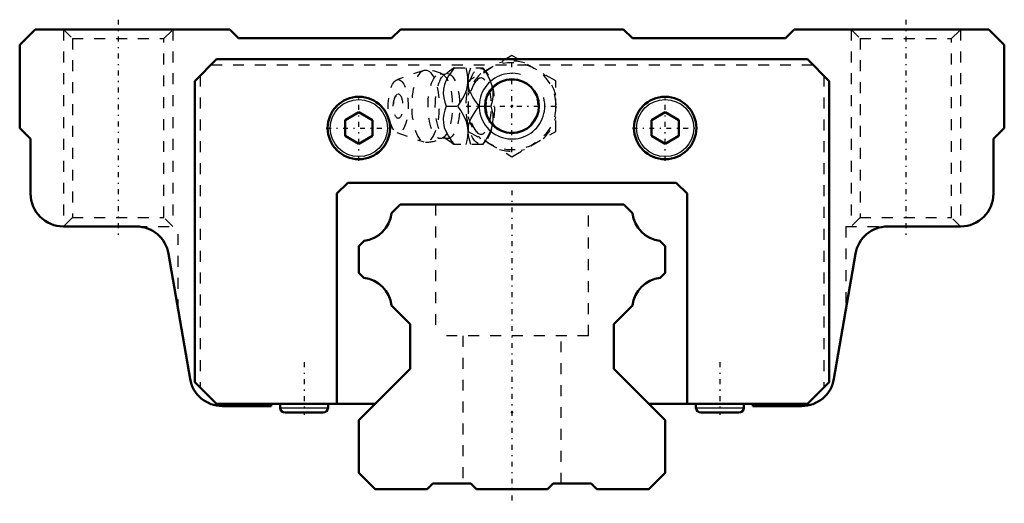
# Model space of a CAD drawing. Header units: millimetres. Extents: x -45 to 45, y -1.3 to 42.9.
import ezdxf

# ---------------------------------------------------------------- set-up
doc = ezdxf.new("R2010")
doc.units = ezdxf.units.MM
doc.linetypes.add('Center', pattern=[1.5, 0.45, -0.5, 0.05, -0.5])
doc.linetypes.add('Dashed', pattern=[2, 1, -1])
for name, color, linetype, lineweight in [('2d ConnectionPoints', 7, 'Continuous', 50), ('AM_0', 7, 'Continuous', 50), ('AM_4', 3, 'Continuous', 25), ('AM_5', 3, 'Continuous', 25), ('AM_7', 7, 'Center', 25), ('AM_9', 6, 'Dashed', 25)]:
    doc.layers.add(name, color=color, linetype=linetype, lineweight=lineweight)

# ---------------------------------------------------------------- blocks, each defined once
blk = doc.blocks.new('1_avahcd7kh3zexyzl1y8ys0qip________0_in_HSR30M1LA1SS280LG200BM6F7930001_2')
at = {"layer": 'AM_5', "linetype": 'Dashed'}
blk.add_arc((0, 35), 2.387, 75, 15, dxfattribs=at)
at = {"layer": 'AM_7'}
for p, q in [((0, 30.8), (0, 39.2)), ((-4.2, 35), (4.2, 35))]:
    blk.add_line(p, q, dxfattribs=at)
at = {"layer": 'AM_9'}
for p, q in [((0, 39.619), (-4, 37.309)), ((4, 37.309), (0, 39.619)), ((-8.065, 38.271), (-10.522, 37.403)), ((-5.317, 38.5), (-2.667, 38.5)), ((-2.371, 38.151), (-2.667, 38.5)), ((-4, 37.309), (-4, 32.691)), ((4, 32.691), (4, 37.309)), ((-6.03, 35), (-4.96, 35)), ((-3.002, 35), (-1.932, 35)), ((-10.522, 32.597), (-8.065, 31.729)), ((-4, 32.691), (0, 30.381)), ((0, 30.381), (4, 32.691)), ((-2.667, 31.5), (-5.317, 31.5)), ((-2.667, 31.5), (-2.371, 31.849))]:
    blk.add_line(p, q, dxfattribs=at)
for points in [[(-6.128, 37.908), (-6.142, 37.901), (-6.185, 37.889), (-6.25, 37.885), (-6.311, 37.895), (-6.34, 37.906), (-6.341, 37.907)], [(-5.273, 38.5), (-5.544, 38.136), (-5.795, 37.763), (-6.013, 37.378), (-6.18, 36.969), (-6.273, 36.554), (-6.286, 36.146), (-6.236, 35.75), (-6.145, 35.371), (-6.03, 35)], [(-5.315, 38.502), (-5.327, 38.49), (-5.495, 38.341), (-5.698, 38.182), (-5.939, 38.02), (-6.131, 37.906)], [(-4.96, 35), (-4.706, 35.359), (-4.479, 35.729), (-4.283, 36.125), (-4.136, 36.53), (-4.026, 37.091), (-4.026, 37.66), (-4.092, 38.086), (-4.203, 38.5)], [(-4.001, 36.936), (-4.002, 36.946), (-4.015, 37.351), (-3.965, 37.75), (-3.874, 38.129), (-3.759, 38.5)], [(-2.689, 38.5), (-2.435, 38.141), (-2.208, 37.771), (-2.012, 37.375), (-1.865, 36.97), (-1.755, 36.409), (-1.755, 35.84), (-1.821, 35.414), (-1.932, 35)], [(-3.002, 35), (-3.399, 35.546), (-3.581, 35.83), (-3.742, 36.122), (-3.908, 36.525), (-4.001, 36.936)], [(-6.03, 35), (-6.143, 34.636), (-6.234, 34.263), (-6.285, 33.878), (-6.275, 33.469), (-6.188, 33.054), (-6.024, 32.646), (-5.803, 32.25), (-5.548, 31.871), (-5.273, 31.5)], [(-4.013, 32.678), (-4.04, 33.03), (-4.174, 33.591), (-4.419, 34.16), (-4.669, 34.586), (-4.96, 35)], [(-4.003, 33.052), (-3.917, 33.446), (-3.756, 33.851), (-3.532, 34.25), (-3.277, 34.629), (-3.002, 35)], [(-1.932, 35), (-1.833, 34.641), (-1.767, 34.271), (-1.742, 33.875), (-1.77, 33.47), (-1.903, 32.909), (-2.148, 32.34), (-2.398, 31.914), (-2.689, 31.5)], [(-4.203, 31.5), (-4.104, 31.859), (-4.038, 32.229), (-4.013, 32.625), (-4.013, 32.678)], [(-4.014, 32.634), (-4.006, 33.025), (-4.003, 33.052)], [(-3.759, 31.5), (-3.92, 32.046), (-3.979, 32.33), (-4.013, 32.618)], [(-6.342, 32.093), (-6.325, 32.1), (-6.281, 32.112), (-6.213, 32.115), (-6.156, 32.104), (-6.13, 32.093), (-6.128, 32.092)], [(-6.128, 32.092), (-6.008, 32.023), (-5.77, 31.869), (-5.564, 31.715), (-5.391, 31.568), (-5.311, 31.494)]]:
    blk.add_lwpolyline(points, dxfattribs=at)
blk.add_circle((0, 35), 4, dxfattribs=at)
for centre, radius, start, end in [((0, 35), 4.12, 73.86243, 106.13757), ((-7.903, 35), 3.3, 61.76048, 90), ((0, 35), 4.12, 133.86243, 166.13757), ((0, 35), 4.12, 13.86243, 46.13757), ((-9.071, 35), 1.82, 148.36971, 211.63029), ((0, 35), 4.12, 193.86243, 226.13757), ((0, 35), 4.12, 313.86243, 346.13757), ((-7.903, 35), 3.3, 270, 298.23952), ((0, 35), 4.12, 253.86243, 286.13757)]:
    blk.add_arc(centre, radius, start, end, dxfattribs=at)
for centre, major_axis in [((-7.903, 35), (0, 3.3)), ((-6.561, 35), (0, 2.965)), ((-5.9, 35), (0, 2.971)), ((-2.893, 35), (0, 3.445)), ((-10.403, 35), (0, 2.424)), ((-10.403, 35), (0, 1.117))]:
    blk.add_ellipse(centre, major_axis=major_axis, ratio=0.374607, dxfattribs=at)
blk.add_ellipse((-2.841, 35), major_axis=(0, -2.572), ratio=0.374607, start_param=5.781061, end_param=9.926902, dxfattribs=at)
blk = doc.blocks.new('2_HSR30M1LASSB_M6F1_Slider_0_in_HSR30M1LA1SS280LG200BM6F7930001_2')
at = {"layer": 'AM_0'}
for p, q in [((-43.6, 42), (-45, 40.6)), ((-25.8, 42), (-43.6, 42)), ((-25, 41.2), (-25.8, 42)), ((-10.2, 42), (-11, 41.2)), ((10.2, 42), (-10.2, 42)), ((11, 41.2), (10.2, 42)), ((25.8, 42), (25, 41.2)), ((43.6, 42), (25.8, 42)), ((45, 40.6), (43.6, 42)), ((-45, 40.6), (-45, 33)), ((-11, 41.2), (-25, 41.2)), ((25, 41.2), (11, 41.2)), ((45, 33), (45, 40.6)), ((-29, 37.283), (-27, 39.283)), ((-27, 39.283), (27, 39.283)), ((27, 39.283), (29, 37.283)), ((-29, 37.283), (-29, 9.783)), ((29, 9.783), (29, 37.283)), ((-14, 34.443), (-15.25, 33.722)), ((-12.75, 33.722), (-14, 34.443)), ((14, 34.443), (12.75, 33.722)), ((15.25, 33.722), (14, 34.443)), ((-15.25, 33.722), (-15.25, 32.278)), ((-12.75, 32.278), (-12.75, 33.722)), ((12.75, 33.722), (12.75, 32.278)), ((15.25, 32.278), (15.25, 33.722)), ((-45, 33), (-44, 32)), ((44, 32), (45, 33)), ((-44, 32), (-44, 27)), ((-15.25, 32.278), (-14, 31.557)), ((-14, 31.557), (-12.75, 32.278)), ((12.75, 32.278), (14, 31.557)), ((14, 31.557), (15.25, 32.278)), ((44, 27), (44, 32)), ((-15, 28), (-16, 27)), ((15, 28), (-15, 28)), ((16, 27), (15, 28)), ((-16, 27), (-16, 7.783)), ((16, 7.783), (16, 27)), ((-41, 24), (-34.349, 24)), ((34.349, 24), (41, 24)), ((-31.393, 21.508), (-29.428, 10.075)), ((29.428, 10.075), (31.393, 21.508)), ((-27, 7.783), (-29, 9.783)), ((29, 9.783), (27, 7.783)), ((-27, 7.783), (-12.517, 7.783)), ((-26.472, 7.583), (-22, 7.583)), ((-22, 7.583), (-22, 7.783)), ((-21.185, 7.783), (-21.185, 7.437)), ((-16.815, 7.437), (-16.815, 7.783)), ((12.517, 7.783), (27, 7.783)), ((16.815, 7.783), (16.815, 7.437)), ((21.185, 7.437), (21.185, 7.783)), ((22, 7.783), (22, 7.583)), ((22, 7.583), (26.472, 7.583)), ((-20.748, 7), (-17.252, 7)), ((17.252, 7), (20.748, 7))]:
    blk.add_line(p, q, dxfattribs=at)
for centre, radius in [((0, 35), 2.459), ((-14, 33), 2.85), ((14, 33), 2.85)]:
    blk.add_circle(centre, radius, dxfattribs=at)
for centre, radius, start, end in [((-41, 27), 3, 180, 270), ((41, 27), 3, 270, 0), ((-34.349, 21), 3, 9.75015, 90), ((34.349, 21), 3, 90, 170.24985), ((-26.472, 10.583), 3, 189.75015, 270), ((26.472, 10.583), 3, 270, 350.24985), ((-20.748, 7.437), 0.437, 180, 270), ((-17.252, 7.437), 0.437, 270, 360), ((17.252, 7.437), 0.437, 180, 270), ((20.748, 7.437), 0.437, 270, 360)]:
    blk.add_arc(centre, radius, start, end, dxfattribs=at)
at = {"layer": 'AM_4'}
for p, q in [((-21.185, 7.437), (-16.815, 7.437)), ((16.815, 7.437), (21.185, 7.437))]:
    blk.add_line(p, q, dxfattribs=at)
for centre in [(-14, 33), (14, 33)]:
    blk.add_circle(centre, 2.612, dxfattribs=at)
at = {"layer": 'AM_5', "linetype": 'Dashed'}
for p, q in [((-41, 42), (-41, 24)), ((-31, 42), (-31, 24)), ((31, 42), (31, 24)), ((41, 42), (41, 24))]:
    blk.add_line(p, q, dxfattribs=at)
at = {"layer": 'AM_5'}
blk.add_arc((0, 35), 3, 75, 15, dxfattribs=at)
at = {"layer": 'AM_7'}
for p, q in [((-36, 42.9), (-36, 23.1)), ((36, 42.9), (36, 23.1)), ((-14, 30.008), (-14, 35.992)), ((14, 30.008), (14, 35.992)), ((-16.992, 33), (-11.007, 33)), ((11.008, 33), (16.993, 33)), ((-19, 11.588), (-19, 6.782)), ((19, 11.588), (19, 6.782))]:
    blk.add_line(p, q, dxfattribs=at)
at = {"layer": 'AM_9'}
for p, q in [((-41, 42), (-40.188, 41.188)), ((-31.812, 41.188), (-31, 42)), ((31, 42), (31.812, 41.188)), ((40.188, 41.188), (41, 42)), ((-40.188, 41.188), (-40.188, 24.812)), ((-40.188, 41.188), (-31.812, 41.188)), ((-31.812, 24.812), (-31.812, 41.188)), ((31.812, 41.188), (31.812, 24.812)), ((31.812, 41.188), (40.188, 41.188)), ((40.188, 24.812), (40.188, 41.188)), ((-27.5, 38.783), (27.5, 38.783)), ((-28.5, 37.783), (-28.5, 9.283)), ((28.5, 37.783), (28.5, 9.283)), ((-40.188, 24.812), (-41, 24)), ((-40.188, 24.812), (-31.812, 24.812)), ((-31, 24), (-31.812, 24.812)), ((31.812, 24.812), (31, 24)), ((31.812, 24.812), (40.188, 24.812)), ((41, 24), (40.188, 24.812)), ((-34.349, 24), (-30.5, 24)), ((-30.5, 16.312), (-30.5, 24)), ((30.5, 24), (30.5, 16.312)), ((30.5, 24), (34.349, 24))]:
    blk.add_line(p, q, dxfattribs=at)
blk = doc.blocks.new('3_HSR30M1LA128020_Rail_0_in_HSR30M1LA1SS280LG200BM6F7930001_2')
at = {"layer": 'AM_0'}
for p, q in [((-10.215, 26), (-11, 25.215)), ((10.215, 26), (-10.215, 26)), ((11, 25.215), (10.215, 26)), ((-13.525, 22.69), (-14, 22.215)), ((14, 22.215), (13.525, 22.69)), ((-14, 22.215), (-14, 19.779)), ((14, 19.779), (14, 22.215)), ((-14, 19.779), (-13.531, 19.31)), ((13.531, 19.31), (14, 19.779)), ((-11, 16.779), (-9.3, 15.079)), ((9.3, 15.079), (11, 16.779)), ((-9.3, 15.079), (-9.3, 11)), ((9.3, 11), (9.3, 15.079)), ((-9.3, 11), (-14, 6.3)), ((14, 6.3), (9.3, 11)), ((-14, 6.3), (-14, 1.5)), ((14, 1.5), (14, 6.3)), ((-14, 1.5), (-12.5, 0)), ((12.5, 0), (14, 1.5)), ((-12.5, 0), (-7.75, 0)), ((-7.75, 0), (-7.25, 0.5)), ((-7.25, 0.5), (-3.75, 0.5)), ((-3.75, 0.5), (-3.25, 0)), ((-3.25, 0), (3.25, 0)), ((3.25, 0), (3.75, 0.5)), ((3.75, 0.5), (7.25, 0.5)), ((7.25, 0.5), (7.75, 0)), ((7.75, 0), (12.5, 0))]:
    blk.add_line(p, q, dxfattribs=at)
for centre, start, end in [((-13.87, 25.56), 276.85862, 353.1414), ((13.87, 25.56), 186.8586, 263.14138), ((-13.87, 16.44), 6.73154, 83.26846), ((13.87, 16.44), 96.73154, 173.26846)]:
    blk.add_arc(centre, 2.89, start, end, dxfattribs=at)
at = {"layer": 'AM_7'}
blk.add_line((0, 27.3), (0, -1.3), dxfattribs=at)
at = {"layer": 'AM_9'}
for p, q in [((-7, 26), (-7, 14)), ((7, 14), (7, 26)), ((7, 14), (-7, 14)), ((-4.5, 14), (-4.5, 0.5)), ((4.5, 0.5), (4.5, 14))]:
    blk.add_line(p, q, dxfattribs=at)

msp = doc.modelspace()

# ---------------------------------------------------------------- linework, layer by layer
at = {"layer": '2d ConnectionPoints'}
for p in [(0, 35), (0, 35), (0, 7), (0, 7), (0, 0), (0, 0)]:
    msp.add_point(p, dxfattribs=at)

# ---------------------------------------------------------------- block references
for name in ['2_HSR30M1LASSB_M6F1_Slider_0_in_HSR30M1LA1SS280LG200BM6F7930001_2', '1_avahcd7kh3zexyzl1y8ys0qip________0_in_HSR30M1LA1SS280LG200BM6F7930001_2', '3_HSR30M1LA128020_Rail_0_in_HSR30M1LA1SS280LG200BM6F7930001_2']:
    msp.add_blockref(name, (0, 0))

doc.saveas('drawing.dxf')
